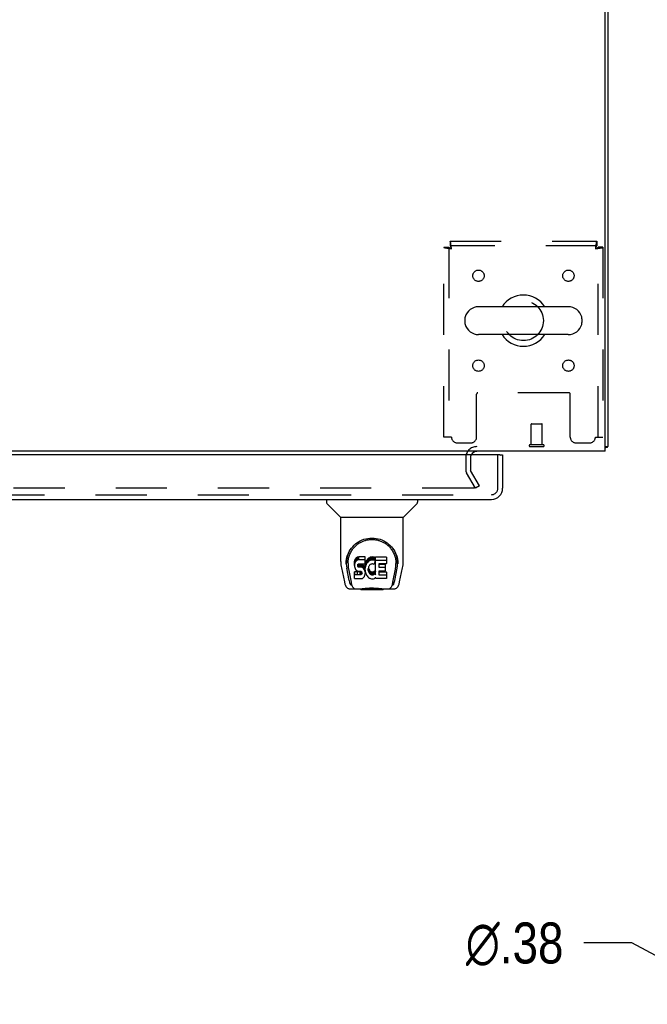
# Model space of a CAD drawing. Header units: inches. Extents: x 0 to 204, y 0 to 132.
# Tile 56 of 113: x 96 to 110, y 88 to 110. Entities that reach past the tile are written whole.
import ezdxf

# ---------------------------------------------------------------- set-up
doc = ezdxf.new("R2010")
doc.units = ezdxf.units.IN
doc.header["$LTSCALE"] = 11.243375
doc.header["$MEASUREMENT"] = 0
doc.linetypes.add('HIDDEN', pattern=[0.2, 0.1, -0.1])
doc.layers.get('0').update_dxf_attribs({"linetype": 'CONTINUOUS'})
for name, color, linetype in [('DEFAULT_2', 8, 'HIDDEN'), ('DIMENSIONS', 7, 'CONTINUOUS'), ('DOOR_ASSEMBLY', 7, 'CONTINUOUS')]:
    doc.layers.add(name, color=color, linetype=linetype)
doc.styles.get("Standard").update_dxf_attribs({"font": 'arial.ttf'})
doc.styles.add('TEXTSTYLE_1', font='gdt', dxfattribs={"width": 0.8})
doc.dimstyles.new('DIMSTYLE_2', dxfattribs={"dimtxt": 0.901875, "dimasz": 1.2025, "dimexe": 0.09, "dimexo": 0.07, "dimgap": 0.09, "dimtad": 0, "dimtih": 1, "dimtoh": 1, "dimzin": 4, "dimdsep": 46, "dimtxsty": 'Standard', "dimblk": '_FILLED', "dimblk1": '_FILLED', "dimblk2": '_FILLED', "dimcen": 0.09, "dimadec": 3, "dimazin": 1, "dimtfac": 1, "dimtdec": 3, "dimtofl": 0, "dimtmove": 0, "dimatfit": 1, "dimldrblk": '_FILLED', "dimfxl": 0, "dimtolj": 1, "dimtzin": 4, "dimarcsym": 0})

# ---------------------------------------------------------------- blocks, each defined once
blk = doc.blocks.new('_FILLED')
at = {"color": 0, "linetype": 'ByBlock'}
blk.add_solid([(0, 0), (-1, 0.2), (-1, -0.2)], dxfattribs=at)
blk = doc.blocks.new('*D23')
at = {"layer": 'DIMENSIONS', "color": 2, "linetype": 'Continuous'}
for p, q in [((109.937, 89.301), (108.885, 89.301)), ((112.137, 88.128), (109.937, 89.301))]:
    blk.add_line(p, q, dxfattribs=at)
at = {"layer": 'DIMENSIONS', "color": 2, "linetype": 'Continuous', "xscale": 1.2025, "yscale": 1.2025, "zscale": 1.2025, "rotation": 331.9294778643}
blk.add_blockref('_FILLED', (112.137, 88.128), dxfattribs=at)
at = {"layer": 'DIMENSIONS', "color": 2, "linetype": 'Continuous', "insert": (108.434, 89.752), "char_height": 0.90187, "width": 2.95261, "attachment_point": 3, "line_spacing_factor": 0.9, "style": 'TEXTSTYLE_1'}
blk.add_mtext('{\\fgdt;n}\\fArial;.38', dxfattribs=at)

msp = doc.modelspace()

# ---------------------------------------------------------------- linework, layer by layer
at = {"color": 3, "linetype": 'Continuous'}
for p, q in [((109.355, 100.119), (109.355, 124.007)), ((109.407, 123.872), (109.407, 100.223)), ((109.355, 100.119), (69.209, 100.119))]:
    msp.add_line(p, q, dxfattribs=at)
at = {"color": 7, "linetype": 'Continuous'}
for p, q in [((108.54, 103.3), (106.565, 103.3)), ((106.265, 103.037), (106.265, 102.95)), ((108.84, 103.037), (108.84, 102.95)), ((108.54, 102.688), (106.565, 102.688)), ((109.355, 100.223), (109.407, 100.223))]:
    msp.add_line(p, q, dxfattribs=at)
at = {"color": 3, "linetype": 'Continuous'}
for points in [[(109.355, 100.203), (109.355, 100.203), (109.359, 100.204), (109.363, 100.205), (109.367, 100.206), (109.371, 100.207)], [(109.371, 100.207), (109.379, 100.208), (109.383, 100.209), (109.386, 100.21), (109.389, 100.211), (109.392, 100.211), (109.395, 100.212), (109.398, 100.213), (109.4, 100.214), (109.402, 100.215), (109.403, 100.216), (109.405, 100.217), (109.406, 100.219), (109.406, 100.22), (109.407, 100.221), (109.407, 100.223)]]:
    msp.add_lwpolyline(points, dxfattribs=at)
at = {"color": 7, "linetype": 'Continuous'}
for centre, radius, start, end in [((107.553, 102.994), 0.562, 32.9567, 147.0433), ((106.565, 102.994), 0.306, 90, 164.3697), ((108.54, 102.994), 0.306, 15.6303, 90), ((106.409, 103.037), 0.144, 164.3697, 180), ((106.409, 102.95), 0.144, 180, 195.6303), ((106.565, 102.994), 0.306, 195.6303, 270), ((108.54, 102.994), 0.306, 270, 344.3697), ((108.697, 103.037), 0.144, 0, 15.6303), ((108.697, 102.95), 0.144, 344.3697, 360), ((107.553, 102.994), 0.562, 212.956, 327.044)]:
    msp.add_arc(centre, radius, start, end, dxfattribs=at)
at = {"color": 3, "linetype": 'Continuous'}
msp.add_arc((106.528, 99.976), 0.142, 90, 153.5334, dxfattribs=at)
at = {"layer": 'DEFAULT_2', "color": 8, "linetype": 'HIDDEN'}
for p, q in [((105.937, 104.744), (109.169, 104.744)), ((105.937, 104.744), (105.937, 104.64)), ((109.169, 104.744), (109.169, 104.64)), ((105.803, 104.61), (105.907, 104.61)), ((105.803, 100.431), (105.803, 104.61)), ((105.907, 104.61), (105.907, 100.431)), ((109.169, 104.64), (105.937, 104.64)), ((109.303, 104.61), (109.199, 104.61)), ((109.199, 100.431), (109.199, 104.61)), ((109.303, 104.61), (109.303, 100.431)), ((108.554, 101.406), (106.552, 101.406)), ((106.522, 100.431), (106.522, 101.376)), ((108.584, 100.431), (108.584, 101.376)), ((107.72, 100.266), (107.72, 100.713)), ((107.73, 100.723), (107.958, 100.723)), ((107.968, 100.266), (107.968, 100.713)), ((105.97, 100.431), (105.803, 100.431)), ((109.136, 100.431), (109.303, 100.431)), ((106.095, 100.306), (106.397, 100.306)), ((107.702, 100.266), (107.986, 100.266)), ((107.702, 100.223), (107.986, 100.223)), ((108.709, 100.306), (109.011, 100.306)), ((106.282, 99.976), (106.282, 99.714)), ((106.386, 99.976), (106.386, 99.714)), ((106.586, 99.358), (106.39, 99.698)), ((106.496, 99.306), (106.3, 99.646)), ((106.45, 99.306), (72.113, 99.306)), ((106.586, 99.358), (106.496, 99.306))]:
    msp.add_line(p, q, dxfattribs=at)
for points in [[(105.97, 104.577), (105.967, 104.595), (105.965, 104.614), (105.963, 104.632), (105.96, 104.649), (105.958, 104.666), (105.956, 104.681), (105.953, 104.695), (105.951, 104.707), (105.949, 104.718), (105.946, 104.727), (105.944, 104.734), (105.942, 104.739), (105.939, 104.743), (105.937, 104.744)], [(109.169, 104.744), (109.166, 104.743), (109.164, 104.739), (109.162, 104.734), (109.159, 104.727), (109.157, 104.718), (109.155, 104.707), (109.152, 104.695), (109.15, 104.681), (109.148, 104.666), (109.145, 104.649), (109.143, 104.632), (109.141, 104.614), (109.138, 104.595), (109.136, 104.577)], [(105.803, 104.61), (105.804, 104.607), (105.807, 104.605), (105.812, 104.603), (105.819, 104.6), (105.828, 104.598), (105.839, 104.596), (105.852, 104.593), (105.866, 104.591), (105.881, 104.588), (105.897, 104.586), (105.915, 104.584), (105.933, 104.581), (105.951, 104.579), (105.97, 104.577)], [(105.907, 104.61), (105.907, 104.607), (105.908, 104.605), (105.91, 104.603), (105.913, 104.6), (105.916, 104.598), (105.921, 104.596), (105.925, 104.593), (105.931, 104.591), (105.936, 104.588), (105.942, 104.586), (105.949, 104.584), (105.956, 104.581), (105.963, 104.579), (105.97, 104.577)], [(105.97, 104.577), (105.967, 104.584), (105.965, 104.591), (105.963, 104.597), (105.96, 104.604), (105.958, 104.61), (105.956, 104.616), (105.953, 104.621), (105.951, 104.626), (105.949, 104.63), (105.946, 104.633), (105.944, 104.636), (105.942, 104.638), (105.939, 104.639), (105.937, 104.64)], [(109.169, 104.64), (109.166, 104.639), (109.164, 104.638), (109.162, 104.636), (109.159, 104.633), (109.157, 104.63), (109.155, 104.626), (109.152, 104.621), (109.15, 104.616), (109.148, 104.61), (109.145, 104.604), (109.143, 104.597), (109.141, 104.591), (109.138, 104.584), (109.136, 104.577)], [(109.136, 104.577), (109.154, 104.579), (109.173, 104.581), (109.191, 104.584), (109.208, 104.586), (109.225, 104.588), (109.24, 104.591), (109.254, 104.593), (109.266, 104.596), (109.277, 104.598), (109.286, 104.6), (109.293, 104.603), (109.299, 104.605), (109.302, 104.607), (109.303, 104.61)], [(109.136, 104.577), (109.143, 104.579), (109.15, 104.581), (109.157, 104.584), (109.163, 104.586), (109.169, 104.588), (109.175, 104.591), (109.18, 104.593), (109.185, 104.596), (109.189, 104.598), (109.193, 104.6), (109.195, 104.603), (109.197, 104.605), (109.198, 104.607), (109.199, 104.61)], [(106.47, 99.323), (106.47, 99.323), (106.47, 99.321), (106.47, 99.319), (106.469, 99.318), (106.468, 99.316), (106.467, 99.314), (106.466, 99.313), (106.465, 99.312), (106.463, 99.31), (106.462, 99.309), (106.46, 99.308), (106.458, 99.308), (106.456, 99.307), (106.454, 99.307), (106.452, 99.306), (106.45, 99.306)], [(106.468, 99.331), (106.469, 99.33), (106.47, 99.328), (106.47, 99.326), (106.47, 99.324), (106.47, 99.323)]]:
    msp.add_lwpolyline(points, dxfattribs=at)
for centre, radius in [((106.563, 103.983), 0.125), ((108.542, 103.983), 0.125), ((107.553, 102.994), 0.438), ((106.563, 102.004), 0.125), ((108.542, 102.004), 0.125)]:
    msp.add_circle(centre, radius, dxfattribs=at)
for centre, radius, start, end in [((106.552, 101.376), 0.03, 90, 180), ((108.554, 101.376), 0.03, 0, 90), ((107.73, 100.713), 0.01, 90, 180), ((107.958, 100.713), 0.01, 0, 90), ((106.095, 100.431), 0.125, 180, 270), ((106.397, 100.431), 0.125, 270, 360), ((108.709, 100.431), 0.125, 180, 270), ((109.011, 100.431), 0.125, 270, 360), ((106.528, 99.976), 0.246, 90, 180), ((107.702, 100.244), 0.0215, 90, 270), ((107.986, 100.244), 0.0215, 270, 90), ((106.528, 99.976), 0.142, 153.5334, 180), ((106.419, 99.714), 0.137, 180, 210), ((106.419, 99.714), 0.033, 180, 210)]:
    msp.add_arc(centre, radius, start, end, dxfattribs=at)
at = {"layer": 'DOOR_ASSEMBLY', "color": 3, "linetype": 'Continuous'}
for p, q in [((107.032, 100.04), (71.199, 100.04)), ((107.094, 100.04), (107.094, 99.307)), ((71.153, 99.061), (106.848, 99.061))]:
    msp.add_line(p, q, dxfattribs=at)
at = {"layer": 'DOOR_ASSEMBLY', "color": 8, "linetype": 'HIDDEN'}
for p, q in [((106.99, 99.307), (106.99, 100.04)), ((71.153, 99.165), (106.848, 99.165))]:
    msp.add_line(p, q, dxfattribs=at)
at = {"layer": 'DOOR_ASSEMBLY', "color": 7, "linetype": 'Continuous'}
for p, q in [((107.032, 100.04), (107.094, 100.04)), ((103.215, 99.061), (103.215, 98.998)), ((105.223, 99.061), (105.223, 98.998)), ((103.525, 98.673), (103.227, 98.97)), ((104.914, 98.673), (105.212, 98.97)), ((103.53, 98.667), (104.908, 98.667)), ((103.53, 97.695), (103.53, 98.667)), ((104.908, 97.696), (104.908, 98.667)), ((103.656, 97.727), (103.654, 97.663)), ((103.84, 97.722), (103.835, 97.699)), ((103.849, 97.744), (103.84, 97.722)), ((103.84, 97.655), (103.84, 97.722)), ((103.863, 97.764), (103.849, 97.744)), ((103.849, 97.678), (103.849, 97.744)), ((103.872, 97.772), (103.863, 97.764)), ((103.863, 97.697), (103.863, 97.764)), ((103.881, 97.779), (103.872, 97.772)), ((103.872, 97.705), (103.872, 97.772)), ((103.881, 97.712), (103.872, 97.705)), ((103.903, 97.788), (103.881, 97.779)), ((103.881, 97.712), (103.881, 97.779)), ((103.903, 97.722), (103.881, 97.712)), ((103.926, 97.796), (103.903, 97.788)), ((103.903, 97.722), (103.903, 97.788)), ((103.926, 97.729), (103.903, 97.722)), ((104.066, 97.796), (103.926, 97.796)), ((103.926, 97.729), (103.926, 97.796)), ((104.066, 97.729), (103.926, 97.729)), ((104.067, 97.753), (104.066, 97.796)), ((104.066, 97.729), (104.066, 97.796)), ((104.067, 97.686), (104.066, 97.729)), ((104.067, 97.686), (104.067, 97.753)), ((104.1, 97.715), (104.089, 97.696)), ((104.112, 97.733), (104.1, 97.715)), ((104.1, 97.648), (104.1, 97.715)), ((104.127, 97.75), (104.112, 97.733)), ((104.112, 97.667), (104.112, 97.733)), ((104.143, 97.765), (104.127, 97.75)), ((104.127, 97.683), (104.127, 97.75)), ((104.162, 97.778), (104.143, 97.765)), ((104.143, 97.699), (104.143, 97.765)), ((104.162, 97.712), (104.143, 97.699)), ((104.182, 97.787), (104.162, 97.778)), ((104.162, 97.712), (104.162, 97.778)), ((104.182, 97.72), (104.162, 97.712)), ((104.204, 97.792), (104.182, 97.787)), ((104.182, 97.72), (104.182, 97.787)), ((104.204, 97.725), (104.182, 97.72)), ((104.226, 97.794), (104.204, 97.792)), ((104.204, 97.725), (104.204, 97.792)), ((104.226, 97.727), (104.204, 97.725)), ((104.226, 97.794), (104.249, 97.794)), ((104.226, 97.727), (104.226, 97.794)), ((104.249, 97.727), (104.226, 97.727)), ((104.26, 97.792), (104.249, 97.794)), ((104.249, 97.727), (104.249, 97.794)), ((104.26, 97.725), (104.249, 97.727)), ((104.27, 97.789), (104.26, 97.792)), ((104.26, 97.725), (104.26, 97.792)), ((104.27, 97.722), (104.26, 97.725)), ((104.289, 97.777), (104.27, 97.789)), ((104.27, 97.722), (104.27, 97.789)), ((104.289, 97.71), (104.27, 97.722)), ((104.289, 97.777), (104.289, 97.71)), ((104.291, 97.773), (104.291, 97.71)), ((104.299, 97.794), (104.536, 97.794)), ((104.299, 97.402), (104.299, 97.794)), ((104.299, 97.727), (104.536, 97.727)), ((104.54, 97.789), (104.54, 97.648)), ((104.783, 97.727), (104.784, 97.663)), ((103.545, 97.552), (103.611, 97.247)), ((103.648, 97.64), (103.648, 97.64)), ((103.718, 97.275), (103.665, 97.545)), ((103.692, 97.653), (103.692, 97.63)), ((103.702, 97.532), (103.759, 97.239)), ((103.835, 97.699), (103.833, 97.675)), ((103.833, 97.608), (103.833, 97.675)), ((103.835, 97.632), (103.833, 97.608)), ((103.833, 97.608), (103.834, 97.584)), ((103.834, 97.584), (103.838, 97.561)), ((103.835, 97.632), (103.835, 97.699)), ((103.84, 97.655), (103.835, 97.632)), ((103.838, 97.561), (103.846, 97.538)), ((103.849, 97.678), (103.84, 97.655)), ((103.846, 97.538), (103.859, 97.518)), ((103.863, 97.697), (103.849, 97.678)), ((103.859, 97.518), (103.875, 97.501)), ((103.872, 97.705), (103.863, 97.697)), ((103.875, 97.501), (103.895, 97.488)), ((103.904, 97.596), (103.905, 97.611)), ((103.905, 97.589), (103.904, 97.596)), ((103.905, 97.611), (103.907, 97.626)), ((103.905, 97.589), (103.905, 97.611)), ((103.907, 97.582), (103.905, 97.589)), ((103.907, 97.626), (103.91, 97.633)), ((103.907, 97.582), (103.907, 97.626)), ((103.912, 97.576), (103.907, 97.582)), ((103.91, 97.633), (103.916, 97.638)), ((103.912, 97.576), (103.912, 97.635)), ((103.918, 97.571), (103.912, 97.576)), ((103.916, 97.638), (103.93, 97.642)), ((103.918, 97.638), (103.917, 97.638)), ((103.932, 97.634), (103.918, 97.638)), ((103.918, 97.571), (103.918, 97.638)), ((103.932, 97.567), (103.918, 97.571)), ((103.93, 97.642), (103.945, 97.644)), ((103.956, 97.635), (103.932, 97.634)), ((103.932, 97.567), (103.932, 97.634)), ((103.956, 97.568), (103.932, 97.567)), ((103.945, 97.644), (104.058, 97.644)), ((103.98, 97.634), (103.956, 97.635)), ((103.956, 97.568), (103.956, 97.635)), ((103.98, 97.567), (103.956, 97.568)), ((104.004, 97.629), (103.98, 97.634)), ((103.98, 97.567), (103.98, 97.634)), ((104.004, 97.562), (103.98, 97.567)), ((104.015, 97.624), (104.004, 97.629)), ((104.004, 97.562), (104.004, 97.629)), ((104.015, 97.557), (104.004, 97.562)), ((104.025, 97.617), (104.015, 97.624)), ((104.015, 97.557), (104.015, 97.624)), ((104.025, 97.55), (104.015, 97.557)), ((104.042, 97.6), (104.025, 97.617)), ((104.025, 97.55), (104.025, 97.617)), ((104.042, 97.533), (104.025, 97.55)), ((104.055, 97.58), (104.042, 97.6)), ((104.042, 97.533), (104.042, 97.6)), ((104.055, 97.513), (104.042, 97.533)), ((104.064, 97.558), (104.055, 97.58)), ((104.055, 97.513), (104.055, 97.58)), ((104.064, 97.491), (104.055, 97.513)), ((104.058, 97.644), (104.064, 97.644)), ((104.064, 97.644), (104.065, 97.649)), ((104.065, 97.554), (104.064, 97.558)), ((104.064, 97.491), (104.064, 97.558)), ((104.065, 97.649), (104.067, 97.662)), ((104.07, 97.632), (104.065, 97.587)), ((104.065, 97.521), (104.065, 97.587)), ((104.07, 97.565), (104.065, 97.521)), ((104.065, 97.521), (104.066, 97.498)), ((104.066, 97.498), (104.069, 97.476)), ((104.067, 97.662), (104.067, 97.686)), ((104.074, 97.654), (104.07, 97.632)), ((104.07, 97.565), (104.07, 97.632)), ((104.074, 97.587), (104.07, 97.565)), ((104.08, 97.675), (104.074, 97.654)), ((104.074, 97.587), (104.074, 97.654)), ((104.08, 97.608), (104.074, 97.587)), ((104.089, 97.696), (104.08, 97.675)), ((104.08, 97.608), (104.08, 97.675)), ((104.089, 97.629), (104.08, 97.608)), ((104.089, 97.629), (104.089, 97.696)), ((104.1, 97.648), (104.089, 97.629)), ((104.112, 97.667), (104.1, 97.648)), ((104.127, 97.683), (104.112, 97.667)), ((104.143, 97.699), (104.127, 97.683)), ((104.139, 97.563), (104.135, 97.536)), ((104.135, 97.536), (104.135, 97.509)), ((104.135, 97.509), (104.136, 97.496)), ((104.136, 97.496), (104.136, 97.536)), ((104.136, 97.496), (104.139, 97.483)), ((104.138, 97.556), (104.139, 97.55)), ((104.142, 97.576), (104.139, 97.563)), ((104.139, 97.55), (104.149, 97.525)), ((104.139, 97.483), (104.139, 97.55)), ((104.148, 97.587), (104.142, 97.576)), ((104.162, 97.611), (104.148, 97.587)), ((104.149, 97.525), (104.163, 97.502)), ((104.149, 97.458), (104.149, 97.525)), ((104.171, 97.621), (104.162, 97.611)), ((104.163, 97.502), (104.171, 97.492)), ((104.163, 97.435), (104.163, 97.502)), ((104.181, 97.628), (104.171, 97.621)), ((104.206, 97.639), (104.181, 97.628)), ((104.219, 97.642), (104.206, 97.639)), ((104.233, 97.642), (104.219, 97.642)), ((104.246, 97.639), (104.233, 97.642)), ((104.258, 97.634), (104.246, 97.639)), ((104.29, 97.705), (104.264, 97.637)), ((104.369, 97.639), (104.369, 97.572)), ((104.536, 97.644), (104.374, 97.644)), ((104.374, 97.634), (104.505, 97.634)), ((104.374, 97.567), (104.505, 97.567)), ((104.509, 97.629), (104.509, 97.49)), ((104.68, 97.239), (104.736, 97.529)), ((104.721, 97.275), (104.774, 97.545)), ((104.736, 97.529), (104.737, 97.533)), ((104.79, 97.64), (104.79, 97.64)), ((104.828, 97.247), (104.893, 97.552)), ((103.836, 97.322), (103.836, 97.464)), ((103.899, 97.469), (103.84, 97.468)), ((103.84, 97.402), (103.84, 97.468)), ((103.899, 97.402), (103.84, 97.402)), ((103.841, 97.317), (103.985, 97.317)), ((103.895, 97.488), (103.906, 97.484)), ((103.96, 97.469), (103.899, 97.469)), ((103.899, 97.402), (103.899, 97.469)), ((103.96, 97.402), (103.899, 97.402)), ((103.906, 97.484), (103.918, 97.482)), ((103.918, 97.482), (103.966, 97.481)), ((103.975, 97.47), (103.96, 97.469)), ((103.96, 97.402), (103.96, 97.469)), ((103.975, 97.404), (103.96, 97.402)), ((103.966, 97.481), (103.973, 97.48)), ((103.973, 97.48), (103.98, 97.478)), ((103.982, 97.474), (103.975, 97.47)), ((103.975, 97.404), (103.975, 97.47)), ((103.982, 97.407), (103.975, 97.404)), ((103.98, 97.478), (103.986, 97.473)), ((103.984, 97.475), (103.982, 97.474)), ((103.982, 97.407), (103.982, 97.474)), ((103.987, 97.412), (103.982, 97.407)), ((103.985, 97.317), (103.996, 97.319)), ((103.986, 97.473), (103.991, 97.468)), ((103.987, 97.412), (103.987, 97.472)), ((103.997, 97.424), (103.987, 97.412)), ((103.991, 97.468), (103.998, 97.454)), ((103.996, 97.319), (104.008, 97.323)), ((103.997, 97.424), (103.997, 97.456)), ((103.999, 97.431), (103.997, 97.424)), ((103.998, 97.454), (104, 97.439)), ((103.999, 97.431), (103.999, 97.444)), ((104, 97.439), (103.999, 97.431)), ((104.008, 97.323), (104.027, 97.337)), ((104.027, 97.337), (104.044, 97.354)), ((104.044, 97.354), (104.051, 97.364)), ((104.051, 97.364), (104.057, 97.374)), ((104.057, 97.374), (104.065, 97.397)), ((104.071, 97.468), (104.064, 97.491)), ((104.065, 97.397), (104.071, 97.42)), ((104.069, 97.476), (104.074, 97.454)), ((104.073, 97.444), (104.071, 97.468)), ((104.071, 97.42), (104.073, 97.444)), ((104.073, 97.444), (104.073, 97.459)), ((104.074, 97.454), (104.081, 97.433)), ((104.081, 97.433), (104.102, 97.394)), ((104.102, 97.394), (104.115, 97.376)), ((104.115, 97.376), (104.13, 97.359)), ((104.13, 97.359), (104.146, 97.344)), ((104.139, 97.483), (104.149, 97.458)), ((104.146, 97.344), (104.164, 97.33)), ((104.149, 97.458), (104.163, 97.435)), ((104.163, 97.435), (104.171, 97.425)), ((104.164, 97.33), (104.174, 97.325)), ((104.171, 97.492), (104.182, 97.483)), ((104.171, 97.425), (104.171, 97.492)), ((104.171, 97.425), (104.182, 97.416)), ((104.174, 97.325), (104.184, 97.321)), ((104.182, 97.483), (104.193, 97.476)), ((104.182, 97.416), (104.182, 97.483)), ((104.182, 97.416), (104.193, 97.409)), ((104.184, 97.321), (104.206, 97.316)), ((104.193, 97.476), (104.205, 97.471)), ((104.193, 97.409), (104.193, 97.476)), ((104.193, 97.409), (104.205, 97.404)), ((104.205, 97.471), (104.218, 97.469)), ((104.205, 97.404), (104.205, 97.471)), ((104.205, 97.404), (104.218, 97.402)), ((104.206, 97.316), (104.228, 97.313)), ((104.218, 97.469), (104.232, 97.468)), ((104.218, 97.402), (104.218, 97.469)), ((104.218, 97.402), (104.232, 97.401)), ((104.228, 97.313), (104.25, 97.316)), ((104.232, 97.468), (104.245, 97.47)), ((104.232, 97.401), (104.232, 97.468)), ((104.232, 97.401), (104.245, 97.403)), ((104.245, 97.47), (104.258, 97.474)), ((104.245, 97.403), (104.245, 97.47)), ((104.245, 97.403), (104.258, 97.407)), ((104.25, 97.316), (104.271, 97.323)), ((104.258, 97.474), (104.27, 97.48)), ((104.258, 97.407), (104.258, 97.474)), ((104.258, 97.407), (104.27, 97.413)), ((104.27, 97.48), (104.281, 97.487)), ((104.27, 97.413), (104.27, 97.48)), ((104.27, 97.413), (104.281, 97.42)), ((104.271, 97.323), (104.29, 97.335)), ((104.281, 97.487), (104.281, 97.42)), ((104.287, 97.486), (104.299, 97.469)), ((104.287, 97.419), (104.299, 97.402)), ((104.301, 97.335), (104.29, 97.335)), ((104.29, 97.335), (104.29, 97.335)), ((104.301, 97.322), (104.301, 97.335)), ((104.536, 97.317), (104.305, 97.317)), ((104.37, 97.481), (104.37, 97.403)), ((104.505, 97.485), (104.375, 97.485)), ((104.375, 97.465), (104.536, 97.465)), ((104.375, 97.399), (104.536, 97.399)), ((104.541, 97.461), (104.541, 97.322)), ((103.735, 97.092), (103.961, 97.092)), ((103.776, 97.171), (103.769, 97.171)), ((103.775, 97.175), (103.778, 97.165)), ((103.779, 97.165), (103.778, 97.165)), ((103.821, 97.092), (103.815, 97.092)), ((103.821, 97.092), (103.82, 97.092)), ((103.981, 97.072), (103.961, 97.093)), ((104.457, 97.072), (103.981, 97.072)), ((104.457, 97.072), (104.478, 97.093)), ((104.477, 97.092), (104.704, 97.092)), ((104.619, 97.092), (104.618, 97.092)), ((104.66, 97.165), (104.664, 97.175)), ((104.66, 97.165), (104.66, 97.165)), ((104.669, 97.171), (104.662, 97.171))]:
    msp.add_line(p, q, dxfattribs=at)
for points in [[(103.649, 97.653), (103.651, 97.694), (103.658, 97.744), (103.669, 97.791), (103.683, 97.835), (103.7, 97.877), (103.72, 97.916), (103.742, 97.954), (103.767, 97.988), (103.794, 98.021), (103.824, 98.052), (103.855, 98.08), (103.889, 98.106), (103.925, 98.129), (103.962, 98.15), (104.002, 98.168), (104.043, 98.183), (104.086, 98.195), (104.13, 98.204), (104.175, 98.209), (104.22, 98.211), (104.265, 98.209), (104.309, 98.204), (104.353, 98.195), (104.396, 98.183), (104.437, 98.168), (104.477, 98.149), (104.514, 98.129), (104.55, 98.105), (104.584, 98.079), (104.615, 98.051), (104.645, 98.021), (104.672, 97.988), (104.697, 97.953), (104.719, 97.916), (104.739, 97.876), (104.756, 97.834), (104.77, 97.79), (104.781, 97.743), (104.788, 97.694), (104.79, 97.653)], [(103.692, 97.653), (103.693, 97.673), (103.694, 97.698), (103.697, 97.722), (103.701, 97.745), (103.705, 97.769), (103.711, 97.792), (103.718, 97.815), (103.725, 97.837), (103.734, 97.859), (103.743, 97.88), (103.754, 97.9), (103.765, 97.919), (103.776, 97.938), (103.788, 97.956), (103.801, 97.974), (103.814, 97.99), (103.828, 98.006), (103.842, 98.021), (103.856, 98.035), (103.871, 98.049), (103.886, 98.061), (103.901, 98.073), (103.917, 98.085), (103.932, 98.095), (103.948, 98.105), (103.964, 98.114), (103.98, 98.123), (103.996, 98.13), (104.011, 98.137), (104.027, 98.144), (104.043, 98.15), (104.059, 98.155), (104.075, 98.16), (104.091, 98.164), (104.107, 98.168), (104.123, 98.171), (104.139, 98.174), (104.155, 98.176), (104.171, 98.178), (104.187, 98.179), (104.203, 98.18), (104.219, 98.18), (104.234, 98.18), (104.25, 98.179), (104.266, 98.178), (104.282, 98.176), (104.298, 98.174), (104.314, 98.172), (104.33, 98.168), (104.346, 98.165), (104.362, 98.16), (104.378, 98.156), (104.394, 98.15), (104.41, 98.144), (104.426, 98.138), (104.442, 98.131), (104.458, 98.123), (104.474, 98.114), (104.49, 98.105), (104.506, 98.096), (104.521, 98.085), (104.536, 98.074), (104.552, 98.062), (104.567, 98.049), (104.582, 98.036), (104.596, 98.022), (104.61, 98.007), (104.624, 97.991), (104.637, 97.974), (104.65, 97.957), (104.662, 97.939), (104.674, 97.92), (104.685, 97.9), (104.695, 97.88), (104.704, 97.859), (104.713, 97.837), (104.721, 97.815), (104.727, 97.793), (104.733, 97.769), (104.738, 97.746), (104.742, 97.722), (104.744, 97.698), (104.746, 97.673), (104.746, 97.653)], [(103.53, 97.695), (103.531, 97.662), (103.534, 97.623), (103.54, 97.583), (103.545, 97.552)], [(103.648, 97.64), (103.648, 97.645), (103.649, 97.653)], [(103.692, 97.63), (103.693, 97.614), (103.694, 97.586), (103.697, 97.557), (103.702, 97.532)], [(104.737, 97.533), (104.738, 97.536), (104.738, 97.539), (104.739, 97.542), (104.739, 97.545), (104.74, 97.548), (104.74, 97.552), (104.741, 97.555), (104.741, 97.558), (104.742, 97.562), (104.742, 97.566), (104.743, 97.569), (104.743, 97.573), (104.744, 97.577), (104.744, 97.581), (104.744, 97.586), (104.745, 97.59), (104.745, 97.594), (104.745, 97.599), (104.746, 97.603), (104.746, 97.608), (104.746, 97.613), (104.746, 97.618), (104.746, 97.623), (104.746, 97.628), (104.746, 97.653)], [(104.79, 97.653), (104.79, 97.646), (104.79, 97.64)], [(104.893, 97.552), (104.899, 97.582), (104.904, 97.622), (104.907, 97.662), (104.908, 97.696)], [(103.84, 97.468), (103.84, 97.468), (103.839, 97.468), (103.839, 97.468), (103.838, 97.468), (103.838, 97.468), (103.838, 97.468), (103.837, 97.467), (103.837, 97.467), (103.837, 97.467), (103.836, 97.466), (103.836, 97.466), (103.836, 97.465), (103.836, 97.465), (103.836, 97.464)], [(103.84, 97.402), (103.84, 97.402), (103.839, 97.402), (103.839, 97.401), (103.838, 97.401), (103.838, 97.401), (103.838, 97.401), (103.837, 97.401), (103.837, 97.4), (103.837, 97.4), (103.836, 97.399), (103.836, 97.399), (103.836, 97.398), (103.836, 97.398), (103.836, 97.397)], [(103.611, 97.247), (103.613, 97.234), (103.618, 97.215), (103.623, 97.198), (103.628, 97.183), (103.634, 97.17), (103.64, 97.157), (103.647, 97.146), (103.654, 97.136), (103.662, 97.126), (103.671, 97.117), (103.681, 97.109), (103.693, 97.102), (103.705, 97.097), (103.718, 97.094), (103.731, 97.092), (103.735, 97.092)], [(103.759, 97.239), (103.761, 97.228), (103.764, 97.214), (103.768, 97.201), (103.771, 97.188), (103.775, 97.175)], [(103.779, 97.165), (103.784, 97.152), (103.79, 97.14), (103.796, 97.129), (103.803, 97.12), (103.811, 97.112), (103.819, 97.105), (103.828, 97.099), (103.837, 97.095), (103.847, 97.093), (103.855, 97.092)], [(103.936, 97.092), (103.956, 97.093), (103.978, 97.094), (104.002, 97.096), (104.026, 97.099), (104.052, 97.102), (104.079, 97.105), (104.106, 97.108), (104.135, 97.11), (104.164, 97.112), (104.193, 97.113), (104.222, 97.113), (104.251, 97.113), (104.28, 97.111), (104.309, 97.11), (104.337, 97.107), (104.363, 97.105), (104.39, 97.102), (104.415, 97.099), (104.439, 97.096), (104.461, 97.094), (104.483, 97.093), (104.503, 97.092)], [(103.936, 97.092), (103.958, 97.093), (103.985, 97.094), (104.012, 97.097), (104.04, 97.1), (104.069, 97.103), (104.098, 97.105), (104.128, 97.108), (104.158, 97.11), (104.188, 97.111), (104.219, 97.111), (104.249, 97.111), (104.28, 97.11), (104.31, 97.108), (104.34, 97.105), (104.369, 97.103), (104.398, 97.1), (104.426, 97.097), (104.454, 97.094), (104.48, 97.093), (104.503, 97.092)], [(104.584, 97.092), (104.591, 97.093), (104.601, 97.095), (104.611, 97.099), (104.62, 97.105), (104.628, 97.112), (104.635, 97.12), (104.642, 97.129), (104.648, 97.14), (104.655, 97.152), (104.66, 97.165)], [(104.664, 97.175), (104.667, 97.188), (104.671, 97.201), (104.674, 97.214), (104.677, 97.228), (104.68, 97.239)], [(104.704, 97.092), (104.707, 97.092), (104.72, 97.094), (104.733, 97.097), (104.745, 97.102), (104.757, 97.109), (104.767, 97.116), (104.776, 97.125), (104.785, 97.135), (104.792, 97.146), (104.798, 97.157), (104.804, 97.169), (104.81, 97.183), (104.815, 97.198), (104.82, 97.215), (104.825, 97.234), (104.828, 97.247)]]:
    msp.add_lwpolyline(points, dxfattribs=at)
at = {"layer": 'DOOR_ASSEMBLY', "color": 3, "linetype": 'Continuous'}
for centre, radius, start, end in [((107.032, 100.02), 0.02, 0, 90), ((106.848, 99.307), 0.246, 270, 360)]:
    msp.add_arc(centre, radius, start, end, dxfattribs=at)
at = {"layer": 'DOOR_ASSEMBLY', "color": 8, "linetype": 'HIDDEN'}
msp.add_arc((106.848, 99.307), 0.142, 270, 360, dxfattribs=at)
at = {"layer": 'DOOR_ASSEMBLY', "color": 7, "linetype": 'Continuous'}
for centre, radius, start, end in [((103.255, 98.998), 0.0394, 180, 225), ((105.184, 98.998), 0.0394, 315, 360), ((103.538, 98.687), 0.0197, 225, 262.5), ((104.9, 98.687), 0.0197, 277.5, 315)]:
    msp.add_arc(centre, radius, start, end, dxfattribs=at)
for centre, major_axis, ratio, start_param, end_param in [((104.219, 97.653), (0, 0.565), 0.999848, 1.137008, 1.76365), ((104.286, 97.773), (0.00448, 0), 1, 0.003891, 0.905353), ((104.286, 97.706), (0, 0.00448), 1, 4.345898, 5.617742), ((104.536, 97.789), (0, 0.00448), 1, -1.570796, 0), ((104.536, 97.722), (0, 0.00448), 1, -1.570796, 0), ((104.219, 97.653), (0, 0.565), 0.999848, 4.519536, 5.145564), ((104.26, 97.638), (0, 0.00448), 1, -3.557718, -1.937287), ((104.374, 97.639), (0, 0.00448), 1, 0, 1.570796), ((104.374, 97.572), (0, 0.00448), 1, 1.570796, 3.141593), ((104.374, 97.638), (0.00448, 0), 1, -2.747639, -2.073069), ((104.374, 97.638), (0, 0.00448), 1, -3.643865, -3.141593), ((104.505, 97.629), (0, 0.00448), 1, -1.570796, 0), ((104.505, 97.563), (0, 0.00448), 1, -1.570796, 0), ((104.536, 97.648), (0, 0.00448), 1, -3.141593, -1.570796), ((103.841, 97.322), (0, 0.00483), 1, -4.712389, -3.141593), ((104.283, 97.484), (0, 0.00448), 1, -0.975826, 0.651783), ((104.283, 97.417), (0, 0.00448), 1, -0.975826, 0.651783), ((104.305, 97.322), (0, 0.00448), 1, 1.570796, 3.141593), ((104.375, 97.481), (0, 0.00448), 1, 0, 1.570796), ((104.375, 97.47), (0, 0.00448), 1, 1.570796, 3.141593), ((104.375, 97.403), (0, 0.00448), 1, 1.570796, 3.141593), ((104.505, 97.49), (0, 0.00448), 1, -3.141593, -1.570796), ((104.536, 97.461), (0, 0.00448), 1, -1.570796, 0), ((104.536, 97.394), (0, 0.00448), 1, -1.570796, 0), ((104.536, 97.322), (0, 0.00448), 1, -3.141593, -1.570796), ((103.775, 97.525), (0.007, 0.354), 0.213027, -3.923008, -3.13761), ((104.663, 97.525), (-0.007, 0.354), 0.213027, -3.145575, -2.360177)]:
    msp.add_ellipse(centre, major_axis=major_axis, ratio=ratio, start_param=start_param, end_param=end_param, dxfattribs=at)

# ---------------------------------------------------------------- dimensions: what is measured, and where the dimension line sits
at = {"layer": 'DIMENSIONS', "color": 2, "linetype": 'Continuous'}
dim = msp.add_diameter_dim_2p(p1=(112.1371, 88.1278), p2=(112.4679, 87.9514), text='%%c<>', dimstyle='DIMSTYLE_2', override={"dimpost": '<>'}, dxfattribs=at)
dim.commit()
dim.dimension.update_dxf_attribs({"geometry": '*D23', "text_midpoint": (106.9573, 89.3012), "dimtype": 163})

doc.saveas('drawing.dxf')
